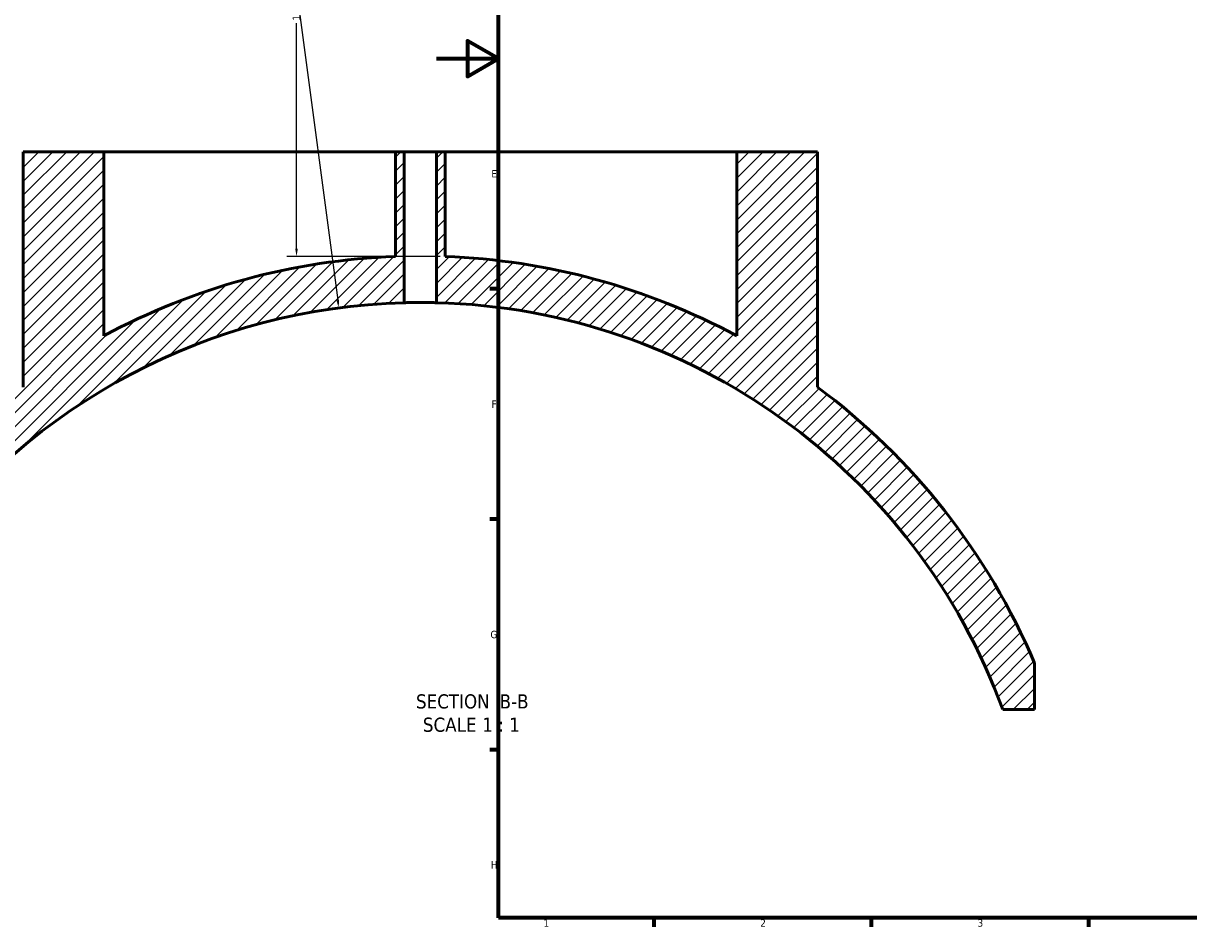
# Model space of a CAD drawing. Header units: millimetres. Extents: x -579 to 1116, y -250 to 929.
# Tile 2 of 10: x -133 to 243, y 17 to 308. Entities that reach past the tile are written whole.
import ezdxf

# ---------------------------------------------------------------- set-up
doc = ezdxf.new("R2010")
doc.units = ezdxf.units.MM
for name, color, linetype, lineweight in [('Border (ANSI)', 7, 'Continuous', 70), ('Dimension (ANSI)', 7, 'Continuous', 25), ('Hatch (ANSI)', 7, 'Continuous', 18), ('Symbol (ANSI)', 7, 'Continuous', 25), ('Visible (ANSI)', 7, 'Continuous', 50)]:
    doc.layers.add(name, color=color, linetype=linetype, lineweight=lineweight)
doc.styles.add('Label Text (ANSI)', font='tahoma.ttf')
doc.styles.add('Note Text (ANSI)', font='tahoma.ttf')
doc.dimstyles.new('Default - mm (ANSI)', dxfattribs={"dimtxt": 2.4, "dimasz": 2.5, "dimexe": 3.175, "dimexo": 1.6002, "dimgap": 0.8, "dimtad": 0, "dimtoh": 1, "dimdec": 0, "dimrnd": 1e-08, "dimzin": 4, "dimdsep": 46, "dimtxsty": 'Note Text (ANSI)', "dimcen": 0.09, "dimdle": 10, "dimclrd": 256, "dimclre": 256, "dimclrt": 5, "dimadec": 1, "dimazin": 1, "dimtfac": 1.27, "dimtofl": 0, "dimtmove": 0, "dimatfit": 3, "dimfxl": 1, "dimtolj": 1, "dimtzin": 4, "dimlwd": -1, "dimlwe": -1, "dimarcsym": 0})

# ---------------------------------------------------------------- blocks, each defined once
blk = doc.blocks.new('Borders Default Border')
at = {"layer": 'Border (ANSI)'}
for p, q in [((20, 222.75), (17.2, 222.75)), ((20, 148.5), (17.2, 148.5)), ((20, 74.25), (17.2, 74.25)), ((70.08, 20), (70.08, 17.2)), ((140.17, 20), (140.17, 17.2)), ((210.25, 20), (210.25, 17.2))]:
    blk.add_line(p, q, dxfattribs=at)
at = {"layer": 'Border (ANSI)', "flags": 128}
for points in [[(20, 20), (20, 574), (821, 574), (821, 20), (20, 20)], [(0, 297), (20, 297), (10, 302.77), (10, 291.23), (20, 297)]]:
    blk.add_lwpolyline(points, dxfattribs=at)
at = {"layer": 'Border (ANSI)', "color": 5, "true_color": 0x0000ff, "char_height": 2.4, "attachment_point": 7, "style": 'Note Text (ANSI)'}
for s, insert in [('E', (17.71, 258.68)), ('F', (17.78, 184.43)), ('G', (17.4, 110.13)), ('H', (17.53, 35.93)), ('1', (34.5, 17.2)), ('2', (104.4, 17.2)), ('3', (174.46, 17.15))]:
    blk.add_mtext(s, dxfattribs=dict(at, insert=insert))
blk = doc.blocks.new('*D12')
at = {"layer": 'Defpoints', "color": 0, "transparency": 16777216}
for p in [(-78.46, 369.73), (-45.11, 233.24), (2.8, 233.24)]:
    blk.add_point(p, dxfattribs=at)
at = {"layer": 'Dimension (ANSI)', "transparency": 16777216}
for p, q in [((-76.86, 369.73), (-41.93, 369.73)), ((-45.11, 367.23), (-45.11, 314.98)), ((-45.11, 235.74), (-45.11, 308.44)), ((1.2, 233.24), (-48.28, 233.24))]:
    blk.add_line(p, q, dxfattribs=at)
for points in [[(-45.53, 367.23), (-44.69, 367.23), (-45.11, 369.73)], [(-45.53, 235.74), (-44.69, 235.74), (-45.11, 233.24)]]:
    blk.add_solid(points, dxfattribs=at)
at = {"layer": 'Dimension (ANSI)', "color": 5, "transparency": 16777216, "insert": (-46.36, 309.24), "char_height": 2.4, "attachment_point": 1, "rotation": 90, "style": 'Note Text (ANSI)'}
blk.add_mtext('\\A1;136', dxfattribs=at)
blk = doc.blocks.new('*D13')
at = {"layer": 'Defpoints', "color": 0, "transparency": 16777216}
for p in [(-31.51, 216.65), (-5.2, 18.39)]:
    blk.add_point(p, dxfattribs=at)
at = {"layer": 'Dimension (ANSI)', "transparency": 16777216}
for p, q in [((-81.02, 565.78), (-77.83, 565.78)), ((-77.83, 565.78), (-31.84, 219.13))]:
    blk.add_line(p, q, dxfattribs=at)
blk.add_solid([(-31.43, 219.19), (-32.25, 219.08), (-31.51, 216.65)], dxfattribs=at)
at = {"layer": 'Dimension (ANSI)', "color": 5, "transparency": 16777216, "insert": (-88.9, 567.03), "char_height": 2.4, "attachment_point": 1, "style": 'Note Text (ANSI)'}
blk.add_mtext('\\A1;R200', dxfattribs=at)

msp = doc.modelspace()

# ---------------------------------------------------------------- hatches: boundary and pattern name
at = {"layer": 'Hatch (ANSI)'}
h = msp.add_hatch(dxfattribs=at)
h.set_pattern_fill('ANSI31', color=256, scale=25.4, style=0)
h.set_pattern_definition([(45, (0, 0), (-2.245064, 2.245064), [])])
edge = h.paths.add_edge_path()
edge.add_line((96.8, 266.94), (96.8, 207.66))
edge.add_ellipse((-5.2, 18.39), major_axis=(-189.26, 102), ratio=1, start_angle=270, end_angle=296.1891)
edge.add_line((2.8, 233.24), (2.8, 266.94))
edge.add_line((2.8, 266.94), (0, 266.94))
edge.add_line((0, 266.94), (0, 218.32))
edge.add_ellipse((-5.2, 18.39), major_axis=(199.93, -5.2), ratio=1, start_angle=21.608, end_angle=90, ccw=False)
edge.add_line((182.59, 87.18), (192.8, 87.18))
edge.add_line((192.8, 87.18), (192.8, 102.18))
edge.add_ellipse((-5.2, 18.39), major_axis=(-83.79, 198), ratio=1, start_angle=270, end_angle=300.525)
edge.add_line((122.8, 191.14), (122.8, 266.94))
edge.add_line((122.8, 266.94), (96.8, 266.94))
edge = h.paths.add_edge_path()
edge.add_line((-107.2, 207.66), (-107.2, 266.94))
edge.add_line((-107.2, 266.94), (-133.2, 266.94))
edge.add_line((-133.2, 266.94), (-133.2, 191.14))
edge.add_ellipse((-5.2, 18.39), major_axis=(-172.75, -128), ratio=1, start_angle=270, end_angle=282.356)
edge.add_line((-167.2, 159.75), (-167.2, 135.68))
edge.add_ellipse((-5.2, 18.39), major_axis=(117.29, 162), ratio=1, start_angle=37.3939, end_angle=90, ccw=False)
edge.add_line((-10.4, 218.32), (-10.4, 266.94))
edge.add_line((-10.4, 266.94), (-13.2, 266.94))
edge.add_line((-13.2, 266.94), (-13.2, 233.24))
edge.add_ellipse((-5.2, 18.39), major_axis=(-8, 214.85), ratio=1, start_angle=0, end_angle=26.1891)

# ---------------------------------------------------------------- linework, layer by layer
at = {"layer": 'Visible (ANSI)'}
for p, q in [((-133.2, 266.94), (-107.2, 266.94)), ((-133.2, 266.94), (-133.2, 191.14)), ((-107.2, 207.66), (-107.2, 266.94)), ((-107.2, 266.94), (-13.2, 266.94)), ((-13.2, 266.94), (-10.4, 266.94)), ((-13.2, 266.94), (-13.2, 233.24)), ((-10.4, 218.32), (-10.4, 266.94)), ((-10.4, 266.94), (0, 266.94)), ((0, 266.94), (2.8, 266.94)), ((0, 266.94), (0, 218.32)), ((2.8, 233.24), (2.8, 266.94)), ((2.8, 266.94), (96.8, 266.94)), ((96.8, 266.94), (96.8, 207.66)), ((96.8, 266.94), (122.8, 266.94)), ((122.8, 191.14), (122.8, 266.94)), ((192.8, 87.18), (192.8, 102.18)), ((182.59, 87.18), (192.8, 87.18))]:
    msp.add_line(p, q, dxfattribs=at)
for radius, start, end in [(215, 92.1324, 118.3215), (215, 61.6785, 87.8676), (200, 91.4899, 144.0959), (200, 20.1181, 88.5101), (215, 22.9375, 53.4625)]:
    msp.add_arc((-5.2, 18.39), radius, start, end, dxfattribs=at)
msp.add_open_spline([(0, 218.32), (0, 218.32), (-0.13, 218.33), (-0.67, 218.34), (-1.07, 218.35), (-1.99, 218.37), (-2.57, 218.38), (-3.85, 218.39), (-4.55, 218.39), (-5.86, 218.39), (-6.55, 218.39), (-7.83, 218.38), (-8.42, 218.37), (-9.34, 218.35), (-9.74, 218.34), (-10.27, 218.33), (-10.4, 218.32), (-10.4, 218.32)], degree=3, knots=[0, 0, 0, 0, 0.195887, 0.195887, 0.391773, 0.391773, 0.58766, 0.58766, 0.783546, 0.783546, 0.979433, 0.979433, 1.175319, 1.175319, 1.371206, 1.371206, 1.567092, 1.567092, 1.567092, 1.567092], dxfattribs=at)

# ---------------------------------------------------------------- block references
msp.add_blockref('Borders Default Border', (0, 0))

# ---------------------------------------------------------------- texts
at = {"layer": 'Symbol (ANSI)', "char_height": 4.572, "attachment_point": 7, "style": 'Label Text (ANSI)'}
for s, insert in [('SECTION', (-6.6, 87.44)), (' B-B', (18.63, 87.53)), ('SCALE', (-4.38, 79.93)), (' 1 : 1', (13.09, 80.01))]:
    msp.add_mtext(s, dxfattribs=dict(at, insert=insert))

# ---------------------------------------------------------------- dimensions: what is measured, and where the dimension line sits
at = {"layer": 'Dimension (ANSI)'}
dim = msp.add_radius_dim(center=(-5.2, 18.39), mpoint=(-31.51, 216.65), dimstyle='Default - mm (ANSI)', override={"dimgap": 0.8, "dimtih": 1, "dimdec": 0, "dimlfac": 1, "dimcen": 0, "dimtol": 0, "dimlim": 0, "dimtp": 0, "dimtm": 0, "dimtdec": 2}, dxfattribs=at)
dim.commit()
dim.dimension.update_dxf_attribs({"geometry": '*D13', "text_midpoint": (-85.36, 565.78), "dimtype": 164})
dim = msp.add_linear_dim(base=(-45.11, 233.24), p1=(-78.46, 369.73), p2=(2.8, 233.24), angle=90, dimstyle='Default - mm (ANSI)', override={"dimgap": 0.8, "dimtoh": 0, "dimdec": 0, "dimtol": 0, "dimlim": 0, "dimtp": 0, "dimtm": 0, "dimtdec": 2, "dimatfit": 1}, dxfattribs=at)
dim.commit()
dim.dimension.update_dxf_attribs({"geometry": '*D12', "text_midpoint": (-45.11, 311.71), "dimtype": 160})

doc.saveas('drawing.dxf')
